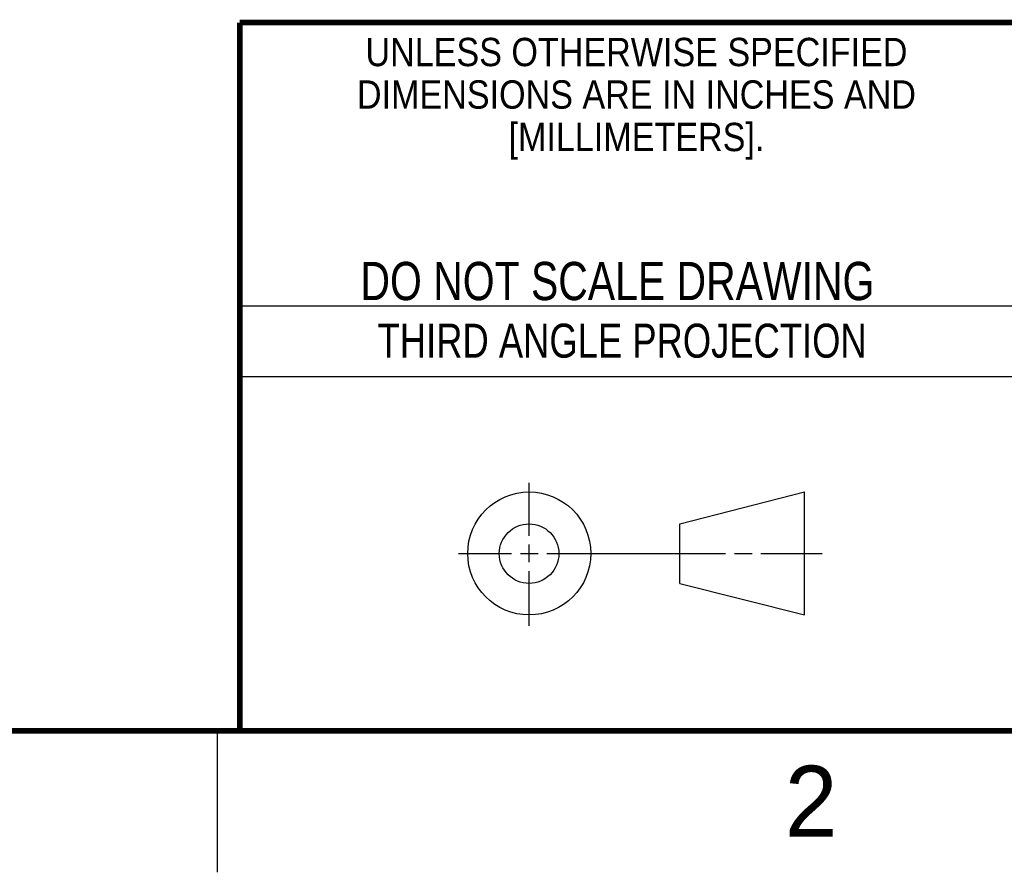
# Model space of a CAD drawing. Header units: inches. Extents: x 0 to 34, y 0 to 22.
# Tile 16 of 25: x 24.8 to 28.3, y 0 to 3. Entities that reach past the tile are written whole.
import ezdxf
from ezdxf.enums import TextEntityAlignment as Align

# ---------------------------------------------------------------- set-up
doc = ezdxf.new("R2010")
doc.units = ezdxf.units.IN
doc.header["$LTSCALE"] = 1.87
doc.header["$MEASUREMENT"] = 0
doc.layers.get('0').update_dxf_attribs({"linetype": 'CONTINUOUS'})
doc.styles.get("Standard").update_dxf_attribs({"font": 'txt', "width": 0.8})

msp = doc.modelspace()

# ---------------------------------------------------------------- linework, layer by layer
at = {"color": 2, "linetype": 'Continuous'}
for p, q in [((25.58, 2), (28.38, 2)), ((25.58, 1.75), (28.38, 1.75)), ((26.6016, 1.1882), (26.6016, 1.375)), ((26.6016, 1.0944), (26.6016, 1.1569)), ((26.3514, 1.1257), (26.5391, 1.1257)), ((26.5703, 1.1257), (26.6328, 1.1257)), ((26.6641, 1.1257), (27.2943, 1.1257)), ((27.3256, 1.1257), (27.3881, 1.1257)), ((27.4193, 1.1257), (27.6351, 1.1257)), ((26.6016, 0.8704), (26.6016, 1.0632)), ((25.5, 0.5), (25.5, 0))]:
    msp.add_line(p, q, dxfattribs=at)
at = {"color": 7, "linetype": 'Continuous'}
for p, q in [((27.1331, 1.23), (27.5726, 1.3428)), ((27.5726, 0.9086), (27.5726, 1.3428)), ((27.1331, 1.02), (27.1331, 1.23)), ((27.1331, 1.02), (27.5726, 0.9086))]:
    msp.add_line(p, q, dxfattribs=at)
at = {"color": 7, "linetype": 'Continuous', "const_width": 0.02}
for points in [[(25.58, 3), (33.5, 3)], [(25.58, 3), (25.58, 0.5)], [(0.5, 0.5), (33.5, 0.5)]]:
    msp.add_lwpolyline(points, dxfattribs=at)
at = {"color": 7, "linetype": 'Continuous'}
for centre, radius in [((26.6016, 1.1257), 0.2171), ((26.601, 1.125), 0.105)]:
    msp.add_circle(centre, radius, dxfattribs=at)

# ---------------------------------------------------------------- texts
at = {"color": 2, "linetype": 'Continuous'}
for s, height, width, p in [('UNLESS OTHERWISE SPECIFIED', 0.1, 0.9, (26.9799, 2.8459)), ('DIMENSIONS ARE IN INCHES AND', 0.1, 0.9, (26.9799, 2.6959)), ('[MILLIMETERS].', 0.1, 0.9, (26.9799, 2.5459)), ('THIRD ANGLE PROJECTION', 0.12, 0.8, (26.9296, 1.8168))]:
    msp.add_text(s, height=height, dxfattribs=dict(at, width=width)).set_placement(p, align=Align.CENTER)
at = {"color": 7, "linetype": 'Continuous', "width": 0.8}
msp.add_text('DO NOT SCALE DRAWING', height=0.135, dxfattribs=at).set_placement((26.9127, 2.0199), align=Align.CENTER)
at = {"color": 2, "linetype": 'Continuous'}
msp.add_text('2', height=0.25, dxfattribs=at).set_placement((27.5035, 0.1263))

doc.saveas('drawing.dxf')
